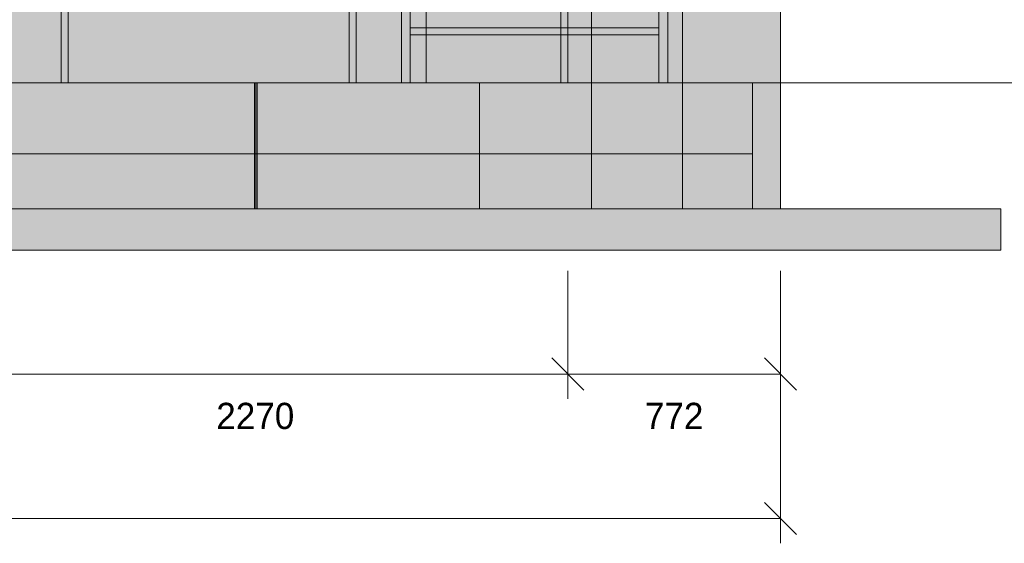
# Model space of a CAD drawing. Header units: millimetres. Extents: x -8440 to 2635, y -3126 to 8230.
# Tile 11 of 19: x -2762 to 813, y -1672 to 230. Entities that reach past the tile are written whole.
import ezdxf
from ezdxf.enums import TextEntityAlignment as Align

# ---------------------------------------------------------------- set-up
doc = ezdxf.new("R2010")
doc.units = ezdxf.units.MM
doc.linetypes.add('DASHED', pattern=[1.524, 1.27, -0.254])
for name, color, linetype in [('FILL-C_DEC89D', 7, 'Continuous'), ('FILL-EPS', 7, 'Continuous'), ('FILL-LIGHT', 7, 'Continuous'), ('FILL-TIMBER', 7, 'Continuous'), ('FILL-WHITE', 7, 'Continuous'), ('LINE-C_2E8C94', 7, 'Continuous'), ('LINE-C_337880', 7, 'Continuous'), ('LINE-INK', 7, 'Continuous'), ('LINE-STEEL-DASH', 7, 'DASHED'), ('LINE-STEEL_GREY', 7, 'Continuous'), ('LINE-TEAL_DK-DASH', 7, 'DASHED'), ('LINE-TIMBER_DK', 7, 'Continuous'), ('TEXT-INK', 7, 'Continuous')]:
    doc.layers.add(name, color=color, linetype=linetype)

msp = doc.modelspace()

# ---------------------------------------------------------------- hatches: boundary and pattern name
at = {"layer": 'FILL-C_DEC89D', "true_color": 0xdec89d}
h = msp.add_hatch(color=31, dxfattribs=at)
h.dxf.hatch_style = 1
h.paths.add_polyline_path([(-1376, 2301.4), (-1344, 2301.4), (-1344, 0), (-1376, 0)])
h = msp.add_hatch(color=31, dxfattribs=at)
h.dxf.hatch_style = 1
h.paths.add_polyline_path([(-441, 2301.4), (-409, 2301.4), (-409, 0), (-441, 0)])
at = {"layer": 'FILL-EPS', "true_color": 0xccffff}
h = msp.add_hatch(color=7, dxfattribs=at)
h.dxf.hatch_style = 1
h.paths.add_polyline_path([(-6384.1, 2743.2), (-355.9, 2743.2), (-355.9, 0), (-1566, 0), (-1566, 2109.1), (-2586.5, 2109.1), (-2586.5, 0), (-6384.1, 0)])
h.paths.add_polyline_path([(-5858, 2109.1), (-5858, 737), (-3357.5, 737), (-3357.5, 2109.1)], flags=0)
h = msp.add_hatch(color=7, dxfattribs=at)
h.dxf.hatch_style = 1
h.paths.add_polyline_path([(-6384.1, 0), (-6384.1, 2743.2), (-355.9, 2743.2), (-355.9, 0), (-1541, 0), (-1541, 2134.1), (-2611.5, 2134.1), (-2611.5, 0)])
h.paths.add_polyline_path([(-5883, 2134.1), (-5883, 737), (-3332.5, 737), (-3332.5, 2134.1)], flags=0)
h = msp.add_hatch(color=7, dxfattribs=at)
h.dxf.hatch_style = 1
h.paths.add_polyline_path([(-6384.1, 2743.2), (-355.9, 2743.2), (-355.9, 0), (-772, 0), (-772, 2134.1), (-3042.5, 2134.1), (-3042.5, 0), (-6384.1, 0)])
h.paths.add_polyline_path([(-5433.5, 2134.1), (-5433.5, 1041.8), (-4118, 1041.8), (-4118, 2134.1)], flags=0)
h = msp.add_hatch(color=7, dxfattribs=at)
h.dxf.hatch_style = 1
h.paths.add_polyline_path([(-6384.1, 0), (-6384.1, 2743.2), (-355.9, 2743.2), (-355.9, 0), (-797, 0), (-797, 2109.1), (-3017.5, 2109.1), (-3017.5, 0)])
h.paths.add_polyline_path([(-5408.5, 1041.8), (-4143, 1041.8), (-4143, 2109.1), (-5408.5, 2109.1)], flags=0)
h = msp.add_hatch(color=7, dxfattribs=at)
h.dxf.hatch_style = 1
h.paths.add_polyline_path([(-355.8, 2744.8), (-355.6, 2743.2), (0, 2743.2), (0, 0), (-355.6, 0), (-355.9, 0), (-355.9, 2743.2), (-355.9, 2743.2), (-355.9, 2743.2), (-355.9, 2744.8)])
h = msp.add_hatch(color=7, dxfattribs=at)
h.dxf.hatch_style = 1
h.paths.add_polyline_path([(-355.9, 2743.2), (0, 2743.2), (0, 0), (-355.9, 0)])
h = msp.add_hatch(color=7, dxfattribs=at)
h.dxf.hatch_style = 1
h.paths.add_polyline_path([(-355.8, -1.6), (-355.9, -1.6), (-355.9, 2743.2), (-355.6, 2743.2), (0, 2743.2), (0, 0), (-355.6, 0)])
h = msp.add_hatch(color=7, dxfattribs=at)
h.dxf.hatch_style = 1
h.paths.add_polyline_path([(-355.9, 0), (-355.9, 2743.2), (0, 2743.2), (0, 0)])
h = msp.add_hatch(color=7, dxfattribs=at)
h.dxf.hatch_style = 1
h.paths.add_polyline_path([(-355.6, 2743.2), (0, 2743.2), (0, 0), (-355.6, 0)])
h = msp.add_hatch(color=7, dxfattribs=at)
h.dxf.hatch_style = 1
h.paths.add_polyline_path([(-355.6, 0), (-355.6, 2743.2), (0, 2743.2), (0, 0)])
h = msp.add_hatch(color=7, dxfattribs=at)
h.dxf.hatch_style = 1
h.paths.add_polyline_path([(-3042.5, 2134.1), (-772, 2134.1), (-772, 0), (-797, 0), (-797, 2109.1), (-3017.5, 2109.1), (-3017.5, 0), (-3042.5, 0)])
h = msp.add_hatch(color=7, dxfattribs=at)
h.dxf.hatch_style = 1
h.paths.add_polyline_path([(-2611.5, 2134.1), (-1541, 2134.1), (-1541, 0), (-1566, 0), (-1566, 2109.1), (-2586.5, 2109.1), (-2586.5, 0), (-2611.5, 0)])
h = msp.add_hatch(color=7, dxfattribs=at)
h.dxf.hatch_style = 1
h.paths.add_polyline_path([(-6384.1, -457.2), (-6384.1, 0), (-355.9, 0), (-355.9, -457.2)])
h = msp.add_hatch(color=7, dxfattribs=at)
h.dxf.hatch_style = 1
h.paths.add_polyline_path([(-6384.1, 0), (-355.9, 0), (-355.9, -457.2), (-6384.1, -457.2)])
h = msp.add_hatch(color=7, dxfattribs=at)
h.dxf.hatch_style = 1
h.paths.add_polyline_path([(-6384.1, -457.2), (-6384.1, 0), (-355.9, 0), (-355.9, -457.2)])
h = msp.add_hatch(color=7, dxfattribs=at)
h.dxf.hatch_style = 1
h.paths.add_polyline_path([(-6384.1, 0), (-355.9, 0), (-355.9, -457.2), (-6384.1, -457.2)])
h = msp.add_hatch(color=7, dxfattribs=at)
h.dxf.hatch_style = 1
h.paths.add_polyline_path([(-355.9, -457.2), (-355.9, 0), (0, 0), (0, -457.2)])
h = msp.add_hatch(color=7, dxfattribs=at)
h.dxf.hatch_style = 1
h.paths.add_polyline_path([(-355.9, 0), (-101.6, 0), (-101.6, -457.2), (-355.9, -457.2)])
h = msp.add_hatch(color=7, dxfattribs=at)
h.dxf.hatch_style = 1
h.paths.add_polyline_path([(-355.9, -457.2), (-355.9, 0), (-101.6, 0), (-101.6, -457.2)])
h = msp.add_hatch(color=7, dxfattribs=at)
h.dxf.hatch_style = 1
h.paths.add_polyline_path([(-355.9, 0), (0, 0), (0, -457.2), (-355.9, -457.2)])
h = msp.add_hatch(color=7, dxfattribs=at)
h.dxf.hatch_style = 1
h.paths.add_polyline_path([(-101.6, -457.2), (-101.6, 0), (0, 0), (0, -457.2), (-101.6, -457.2)])
h = msp.add_hatch(color=7, dxfattribs=at)
h.dxf.hatch_style = 1
h.paths.add_polyline_path([(-101.6, 0), (0, 0), (0, -457.2), (-101.6, -457.2)])
h = msp.add_hatch(color=7, dxfattribs=at)
h.dxf.hatch_style = 1
h.paths.add_polyline_path([(-101.6, 0), (0, 0), (0, -457.2), (-101.6, -457.2)])
h = msp.add_hatch(color=7, dxfattribs=at)
h.dxf.hatch_style = 1
h.paths.add_polyline_path([(-101.6, -457.2), (-101.6, 0), (0, 0), (0, -457.2), (-101.6, -457.2)])
at = {"layer": 'FILL-LIGHT', "true_color": 0xdbdbde}
h = msp.add_hatch(color=254, dxfattribs=at)
h.dxf.hatch_style = 1
h.paths.add_polyline_path([(-6638.4, 0), (-101.6, 0), (-101.6, -257.2), (-6638.4, -257.2)])
h = msp.add_hatch(color=254, dxfattribs=at)
h.dxf.hatch_style = 1
h.paths.add_polyline_path([(-6638.4, -257.2), (-6638.4, 0), (-101.6, 0), (-101.6, -257.2)])
h = msp.add_hatch(color=254, dxfattribs=at)
h.dxf.hatch_style = 1
h.paths.add_polyline_path([(-7540, -457.2), (800, -457.2), (800, -607.2), (-7540, -607.2)])
h = msp.add_hatch(color=254, dxfattribs=at)
h.dxf.hatch_style = 1
h.paths.add_polyline_path([(-7540, -607.2), (-7540, -457.2), (800, -457.2), (800, -607.2)])
at = {"layer": 'FILL-TIMBER', "true_color": 0xedd6a8}
h = msp.add_hatch(color=41, dxfattribs=at)
h.dxf.hatch_style = 1
h.paths.add_polyline_path([(-1385, 1078.2), (-1376, 1078.2), (-1376, 1150), (-1286, 1150), (-1286, 0), (-1344, 0), (-1376, 0), (-1376, 260), (-1376, 1028.3), (-1385, 1028.3)])
h = msp.add_hatch(color=41, dxfattribs=at)
h.dxf.hatch_style = 1
h.paths.add_polyline_path([(-1376, 1150), (-1286, 1150), (-1286, 0), (-1376, 0)])
h = msp.add_hatch(color=41, dxfattribs=at)
h.dxf.hatch_style = 1
h.paths.add_polyline_path([(-1344, 175), (-1344, 375), (-441, 375), (-441, 200), (-441, 175)])
h = msp.add_hatch(color=41, dxfattribs=at)
h.dxf.hatch_style = 1
h.paths.add_polyline_path([(-1344, 200), (-1344, 375), (-441, 375), (-441, 200)])
h = msp.add_hatch(color=41, dxfattribs=at)
h.dxf.hatch_style = 1
h.paths.add_polyline_path([(-441, 0), (-441, 260), (-409, 260), (-409, 0)])
h = msp.add_hatch(color=41, dxfattribs=at)
h.dxf.hatch_style = 1
h.paths.add_polyline_path([(-1344, 200), (-441, 200), (-441, 175), (-1344, 175)])
h = msp.add_hatch(color=41, dxfattribs=at)
h.dxf.hatch_style = 1
h.paths.add_polyline_path([(-1344, 175), (-441, 175), (-441, 0), (-1344, 0)])
h = msp.add_hatch(color=41, dxfattribs=at)
h.dxf.hatch_style = 1
h.paths.add_polyline_path([(-1344, 0), (-1344, 175), (-441, 175), (-441, 0)])
at = {"layer": 'FILL-WHITE', "true_color": 0xffffff}
h = msp.add_hatch(color=7, dxfattribs=at)
h.dxf.hatch_style = 1
h.paths.add_polyline_path([(-3042.5, 0), (-3042.5, 2133.6), (-772.5, 2133.6), (-772.5, 0)])
h = msp.add_hatch(color=7, dxfattribs=at)
h.dxf.hatch_style = 1
h.paths.add_polyline_path([(-3042.5, 0), (-3042.5, 2133.6), (-772.5, 2133.6), (-772.5, 0)])
h = msp.add_hatch(color=7, dxfattribs=at)
h.dxf.hatch_style = 1
h.paths.add_polyline_path([(-3042.5, 0), (-3042.5, 2133.6), (-772.5, 2133.6), (-772.5, 0)])

# ---------------------------------------------------------------- linework, layer by layer
at = {"layer": 'LINE-C_2E8C94', "lineweight": 5}
for points in [[(-6384.1, 2743.2), (-355.9, 2743.2), (-355.9, 0), (-1566, 0), (-1566, 2109.1), (-2586.5, 2109.1), (-2586.5, 0), (-6384.1, 0)], [(-6384.1, 0), (-6384.1, 2743.2), (-355.9, 2743.2), (-355.9, 0), (-1541, 0), (-1541, 2134.1), (-2611.5, 2134.1), (-2611.5, 0)], [(-6384.1, 2743.2), (-355.9, 2743.2), (-355.9, 0), (-772, 0), (-772, 2134.1), (-3042.5, 2134.1), (-3042.5, 0), (-6384.1, 0)], [(-6384.1, 0), (-6384.1, 2743.2), (-355.9, 2743.2), (-355.9, 0), (-797, 0), (-797, 2109.1), (-3017.5, 2109.1), (-3017.5, 0)], [(-355.8, 2744.8), (-355.6, 2743.2), (0, 2743.2), (0, 0), (0, 0), (0, 0), (-355.6, 0), (-355.6, 0), (-355.9, 0), (-355.9, 2743.2), (-355.9, 2743.2), (-355.9, 2743.2), (-355.9, 2744.8)], [(-355.9, 2743.2), (-355.9, 2743.2), (0, 2743.2), (0, 0), (-355.9, 0), (-355.9, 2743.2)], [(-355.8, -1.6), (-355.9, -1.6), (-355.9, 2743.2), (-355.6, 2743.2), (-355.6, 2743.2), (0, 2743.2), (0, 2743.2), (0, 0), (-355.6, 0)], [(-355.9, 0), (-355.9, 0), (-355.9, 2743.2), (0, 2743.2), (0, 2743.2), (0, 2743.2), (0, 0)], [(-355.6, 2743.2), (-355.6, 2743.2), (-355.6, 2743.2), (0, 2743.2), (0, 0), (0, 0), (0, 0), (-355.6, 0)], [(-355.6, 0), (-355.6, 2743.2), (0, 2743.2), (0, 2743.2), (0, 0)], [(-3042.5, 2134.1), (-3042.5, 2134.1), (-3042.5, 2134.1), (-772, 2134.1), (-772, 2134.1), (-772, 0), (-772, 0), (-797, 0), (-797, 2109.1), (-3017.5, 2109.1), (-3017.5, 0), (-3017.5, 0), (-3017.5, 0), (-3017.5, 0), (-3042.5, 0)], [(-2611.5, 2134.1), (-1541, 2134.1), (-1541, 2134.1), (-1541, 0), (-1566, 0), (-1566, 2109.1), (-2586.5, 2109.1), (-2586.5, 0), (-2611.5, 0), (-2611.5, 0)], [(-6384.1, -457.2), (-6384.1, 0), (-355.9, 0), (-355.9, 0), (-355.9, 0), (-355.9, -457.2)], [(-6384.1, 0), (-6384.1, 0), (-355.9, 0), (-355.9, -457.2), (-355.9, -457.2), (-6384.1, -457.2), (-6384.1, 0)], [(-6384.1, -457.2), (-6384.1, 0), (-355.9, 0), (-355.9, 0), (-355.9, 0), (-355.9, -457.2)], [(-6384.1, 0), (-355.9, 0), (-355.9, -457.2), (-6384.1, -457.2), (-6384.1, 0)], [(-355.9, -457.2), (-355.9, 0), (0, 0), (0, 0), (0, -457.2)], [(-355.9, 0), (-101.6, 0), (-101.6, -457.2), (-355.9, -457.2), (-355.9, 0)], [(-355.9, -457.2), (-355.9, -457.2), (-355.9, 0), (-101.6, 0), (-101.6, 0), (-101.6, -457.2), (-355.9, -457.2)], [(-355.9, 0), (0, 0), (0, -457.2), (0, -457.2), (-355.9, -457.2)], [(-101.6, -457.2), (-101.6, -457.2), (-101.6, 0), (0, 0), (0, 0), (0, 0), (0, 0), (0, -457.2), (-101.6, -457.2), (-101.6, -457.2), (-101.6, -457.2)], [(-101.6, 0), (0, 0), (0, -457.2), (0, -457.2), (-101.6, -457.2)], [(-101.6, 0), (0, 0), (0, -457.2), (0, -457.2), (-101.6, -457.2)], [(-101.6, -457.2), (-101.6, -457.2), (-101.6, 0), (0, 0), (0, 0), (0, 0), (0, 0), (0, -457.2), (-101.6, -457.2), (-101.6, -457.2), (-101.6, -457.2)]]:
    msp.add_lwpolyline(points, close=True, dxfattribs=at)
at = {"layer": 'LINE-C_337880', "lineweight": 5}
for p, q in [((-685.8, 1), (-685.8, 457.2)), ((-685.8, 1), (-685.8, 457.2)), ((-1909.8, -456.2), (-1909.8, -1)), ((-1909.8, -456.2), (-1909.8, -1)), ((-1900.2, -456.2), (-1900.2, -1)), ((-1900.2, -456.2), (-1900.2, -1)), ((-1092.2, -456.2), (-1092.2, -1)), ((-1092.2, -456.2), (-1092.2, -1)), ((-685.8, -456.2), (-685.8, -1)), ((-685.8, -456.2), (-685.8, -1))]:
    msp.add_line(p, q, dxfattribs=at)
at = {"layer": 'LINE-INK', "lineweight": 5}
for p, q in [((-772, -682.2), (-772, -1147.2)), ((0, -682.2), (0, -1147.2)), ((0, -682.2), (0, -1672.2)), ((-830.3, -998.9), (-713.7, -1115.5)), ((-58.3, -998.9), (58.3, -1115.5)), ((-6741, -1057.2), (0, -1057.2)), ((-58.3, -1523.9), (58.3, -1640.5)), ((-6741, -1582.2), (0, -1582.2))]:
    msp.add_line(p, q, dxfattribs=at)
msp.add_lwpolyline([(-3042.5, 0), (-3042.5, 0), (-3042.5, 2133.6), (-3042.5, 2133.6), (-3042.5, 2133.6), (-772.5, 2133.6), (-772.5, 2133.6), (-772.5, 2133.6), (-772.5, 0), (-772.5, 0), (-772.5, 0), (-3042.5, 0)], close=True, dxfattribs=at)
msp.add_lwpolyline([(-3042.5, 0), (-3042.5, 0), (-3042.5, 2133.6), (-3042.5, 2133.6), (-3042.5, 2133.6), (-772.5, 2133.6), (-772.5, 2133.6), (-772.5, 2133.6), (-772.5, 0), (-772.5, 0), (-772.5, 0), (-3042.5, 0)], close=True, dxfattribs=at)
at = {"layer": 'LINE-STEEL-DASH', "lineweight": 5}
msp.add_line((-8440, 0), (860, 0), dxfattribs=at)
at = {"layer": 'LINE-STEEL_GREY', "lineweight": 5}
for points in [[(-6638.4, 0), (-101.6, 0), (-101.6, -257.2), (-101.6, -257.2), (-6638.4, -257.2)], [(-6638.4, -257.2), (-6638.4, -257.2), (-6638.4, 0), (-101.6, 0), (-101.6, -257.2), (-6638.4, -257.2)], [(-7540, -457.2), (-7540, -457.2), (800, -457.2), (800, -607.2), (-7540, -607.2)], [(-7540, -607.2), (-7540, -457.2), (800, -457.2), (800, -607.2)]]:
    msp.add_lwpolyline(points, close=True, dxfattribs=at)
at = {"layer": 'LINE-TEAL_DK-DASH', "lineweight": 5}
msp.add_line((-1905, -456.2), (-1905, -1), dxfattribs=at)
msp.add_line((-1905, -456.2), (-1905, -1), dxfattribs=at)
at = {"layer": 'LINE-TIMBER_DK', "lineweight": 5}
for points in [[(-1376, 2301.4), (-1344, 2301.4), (-1344, 0), (-1344, 0), (-1376, 0), (-1376, 2301.4)], [(-441, 2301.4), (-409, 2301.4), (-409, 0), (-409, 0), (-441, 0), (-441, 2301.4)], [(-1385, 1078.2), (-1376, 1078.2), (-1376, 1150), (-1286, 1150), (-1286, 1150), (-1286, 0), (-1344, 0), (-1344, 0), (-1344, 0), (-1376, 0), (-1376, 0), (-1376, 260), (-1376, 260), (-1376, 1028.3), (-1385, 1028.3)], [(-1376, 1150), (-1286, 1150), (-1286, 0), (-1286, 0), (-1376, 0), (-1376, 1150)], [(-1344, 175), (-1344, 375), (-441, 375), (-441, 200), (-441, 175), (-1344, 175)], [(-1344, 200), (-1344, 200), (-1344, 375), (-441, 375), (-441, 375), (-441, 200), (-1344, 200)], [(-441, 0), (-441, 260), (-409, 260), (-409, 0), (-409, 0)], [(-1344, 200), (-1344, 200), (-441, 200), (-441, 175), (-441, 175), (-1344, 175)], [(-1344, 175), (-441, 175), (-441, 0), (-1344, 0)], [(-1344, 0), (-1344, 0), (-1344, 175), (-441, 175), (-441, 175), (-441, 0)]]:
    msp.add_lwpolyline(points, close=True, dxfattribs=at)

# ---------------------------------------------------------------- texts
at = {"layer": 'TEXT-INK'}
for s, p in [('2270', (-1907, -1257)), ('772', (-386, -1257))]:
    msp.add_text(s, height=95.25, dxfattribs=at).set_placement(p, align=Align.CENTER)

doc.saveas('drawing.dxf')
